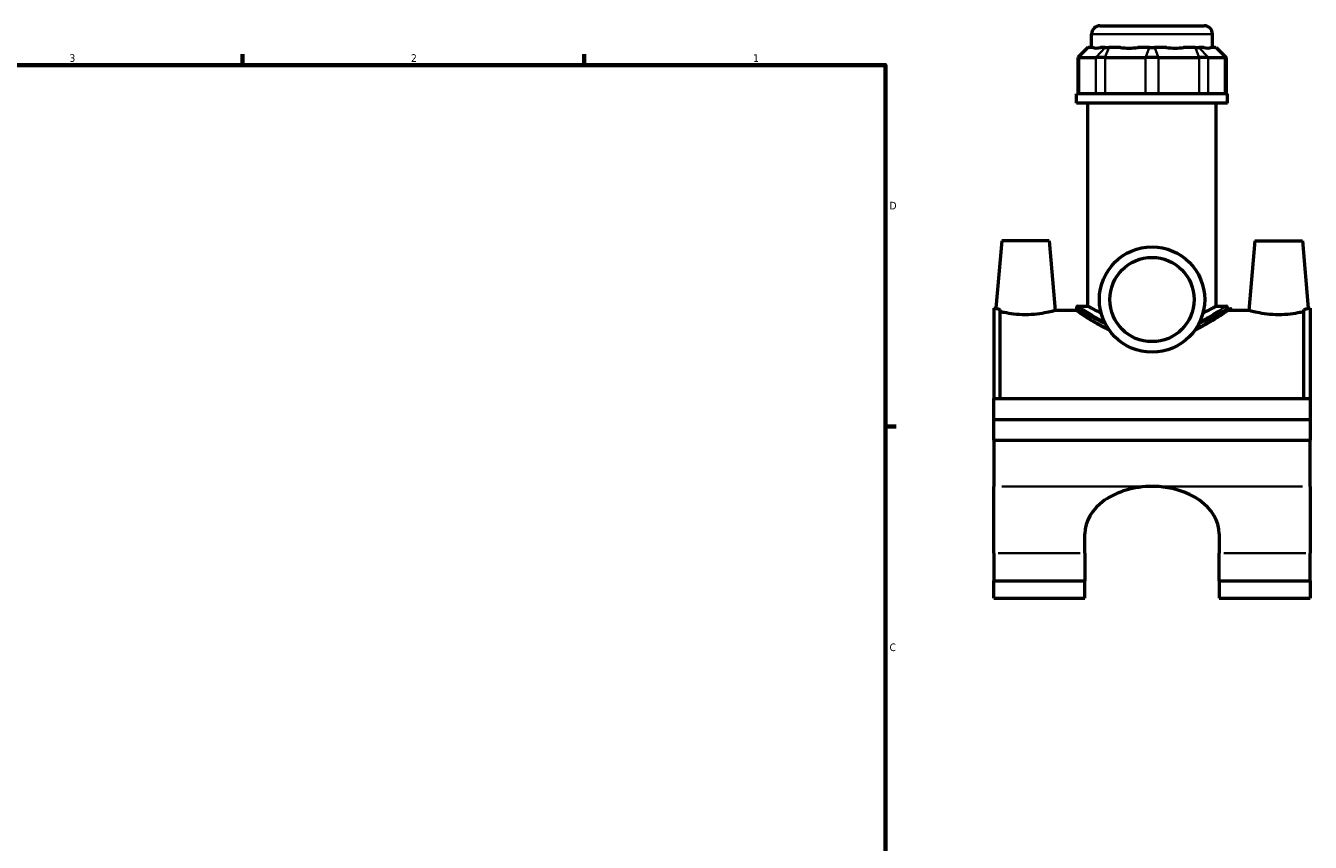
# Model space of a CAD drawing. Header units: inches. Extents: x 0.1 to 45.5, y 0.1 to 44.9.
# Tile 5 of 6: x 22.8 to 38.8, y 11.3 to 21.5. Entities that reach past the tile are written whole.
import ezdxf

# ---------------------------------------------------------------- set-up
doc = ezdxf.new("R2010")
doc.units = ezdxf.units.IN
doc.header["$MEASUREMENT"] = 0
for name, color, linetype, lineweight in [('Border (ANSI)', 7, 'Continuous', 70), ('Visible (ANSI)', 7, 'Continuous', 50), ('Visible Narrow (ANSI)', 7, 'Continuous', 35)]:
    doc.layers.add(name, color=color, linetype=linetype, lineweight=lineweight)
doc.styles.add('Note Text (ANSI)', font='tahoma.ttf')

# ---------------------------------------------------------------- blocks, each defined once
blk = doc.blocks.new('Borders Default Border')
at = {"layer": 'Border (ANSI)'}
for p, q in [((25.4999986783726, 21.00000006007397), (25.4999986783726, 21.13448766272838)), ((29.75000096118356, 21.00000006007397), (29.75000096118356, 21.13448766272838)), ((33.49999855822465, 16.49999993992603), (33.63448916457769, 16.49999993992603))]:
    blk.add_line(p, q, dxfattribs=at)
at = {"layer": 'Border (ANSI)', "flags": 128}
blk.add_lwpolyline([(0.4999999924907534, 0.9999999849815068), (0.4999999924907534, 21.00000006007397), (33.49999855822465, 21.00000006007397), (33.49999855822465, 0.9999999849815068), (0.4999999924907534, 0.9999999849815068)], dxfattribs=at)
at = {"layer": 'Border (ANSI)', "color": 5, "true_color": 0x0000ff, "char_height": 0.09448818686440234, "attachment_point": 7, "style": 'Note Text (ANSI)'}
for s, insert in [('3', (23.34559504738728, 21.03800916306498)), ('2', (27.59635095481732, 21.04)), ('1', (31.85368325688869, 21.04)), ('D', (33.55262652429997, 19.2027559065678)), ('C', (33.552388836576, 13.70107135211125))]:
    blk.add_mtext(s, dxfattribs=dict(at, insert=insert))

msp = doc.modelspace()

# ---------------------------------------------------------------- linework, layer by layer
at = {"layer": 'Visible (ANSI)'}
for p, q in [((36.17094156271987, 21.49026360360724), (37.46708329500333, 21.49026360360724)), ((36.06641400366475, 21.22006360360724), (36.06641400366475, 21.38573604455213)), ((37.57161085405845, 21.22006360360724), (37.57161085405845, 21.38573604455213)), ((36.02092197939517, 21.22006360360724), (35.89548890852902, 21.0946305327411)), ((36.02092197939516, 21.22006360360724), (36.02728732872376, 21.22006360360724)), ((36.08777300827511, 21.22006360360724), (36.02728732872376, 21.22006360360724)), ((36.23655027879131, 21.22006360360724), (36.17606459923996, 21.22006360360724)), ((36.23655027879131, 21.22006360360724), (36.28180620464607, 21.22006360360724)), ((36.42783155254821, 21.22006360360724), (36.28180620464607, 21.22006360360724)), ((36.78701165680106, 21.22006360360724), (36.64098630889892, 21.22006360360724)), ((36.78701165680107, 21.22006360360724), (36.8510132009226, 21.22006360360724)), ((36.9970385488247, 21.22006360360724), (36.85101320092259, 21.22006360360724)), ((37.35621865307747, 21.22006360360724), (37.21019330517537, 21.22006360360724)), ((37.35621865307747, 21.22006360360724), (37.4014745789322, 21.22006360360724)), ((37.46196025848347, 21.22006360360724), (37.40147457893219, 21.22006360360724)), ((37.61073752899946, 21.22006360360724), (37.55025184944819, 21.22006360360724)), ((37.61073752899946, 21.22006360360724), (37.61710287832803, 21.22006360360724)), ((37.61710287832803, 21.22006360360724), (37.74253594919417, 21.0946305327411)), ((35.9114022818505, 21.0946305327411), (35.89548890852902, 21.0946305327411)), ((35.89548890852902, 21.0946305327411), (35.89548890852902, 20.64106360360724)), ((35.91140228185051, 21.0946305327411), (36.12066523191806, 21.0946305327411)), ((36.23380504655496, 21.0946305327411), (36.12066523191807, 21.0946305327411)), ((36.23380504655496, 21.0946305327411), (36.73901049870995, 21.0946305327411)), ((36.89901435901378, 21.0946305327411), (36.73901049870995, 21.0946305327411)), ((36.89901435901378, 21.0946305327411), (37.40421981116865, 21.0946305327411)), ((37.51735962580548, 21.0946305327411), (37.40421981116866, 21.0946305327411)), ((37.51735962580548, 21.0946305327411), (37.72662257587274, 21.0946305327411)), ((37.74253594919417, 21.0946305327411), (37.72662257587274, 21.0946305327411)), ((37.74253594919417, 21.0946305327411), (37.74253594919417, 20.64106360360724)), ((37.75976046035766, 20.64106360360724), (35.87826439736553, 20.64106360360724)), ((35.87826439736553, 20.52526360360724), (35.87826439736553, 20.64106360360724)), ((37.75976046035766, 20.52526360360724), (37.75976046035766, 20.64106360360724)), ((37.75976046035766, 20.52526360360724), (35.87826439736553, 20.52526360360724)), ((36.01937660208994, 17.99820061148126), (36.01937660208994, 20.52526360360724)), ((37.61864825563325, 17.99820061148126), (37.61864825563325, 20.52526360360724)), ((34.94773683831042, 18.81136596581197), (34.87421639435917, 17.97102344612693)), ((35.53828801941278, 18.81136596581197), (34.94773683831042, 18.81136596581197)), ((35.53828801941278, 18.81136596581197), (35.6141861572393, 17.9438462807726)), ((38.09973683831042, 18.81136596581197), (38.02383870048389, 17.9438462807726)), ((38.09973683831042, 18.81136596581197), (38.69028801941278, 18.81136596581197)), ((38.69028801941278, 18.81136596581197), (38.76380846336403, 17.97102344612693)), ((34.8490124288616, 17.97102344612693), (34.849012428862, 16.84630691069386)), ((34.8490124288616, 17.97102344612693), (34.87421639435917, 17.97102344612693)), ((34.927812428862, 16.84630691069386), (34.92781242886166, 17.95741474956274)), ((35.87826439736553, 17.9438462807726), (35.6141861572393, 17.9438462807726)), ((35.87826439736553, 17.97729509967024), (35.87826439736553, 17.9438462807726)), ((35.89916990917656, 17.99820061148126), (36.01937660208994, 17.99820061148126)), ((37.61864825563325, 17.99820061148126), (37.73885494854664, 17.99820061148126)), ((37.75976046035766, 17.97729509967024), (37.75976046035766, 17.9438462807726)), ((38.02383870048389, 17.9438462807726), (37.75976046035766, 17.9438462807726)), ((38.710212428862, 16.84630691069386), (38.71021242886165, 17.95741474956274)), ((38.76380846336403, 17.97102344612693), (38.7890124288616, 17.97102344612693)), ((38.7890124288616, 17.97102344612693), (38.789012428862, 16.84630691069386)), ((34.84901242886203, 16.84630691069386), (38.78901242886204, 16.84630691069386)), ((34.84901242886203, 16.58695651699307), (34.84901242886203, 16.84630691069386)), ((38.78901242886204, 16.84630691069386), (38.78901242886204, 16.58695651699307)), ((34.84901242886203, 16.58695651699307), (38.78901242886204, 16.58695651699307)), ((34.84901242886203, 16.58695651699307), (38.78901242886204, 16.58695651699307)), ((34.84901242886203, 16.32760612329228), (34.84901242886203, 16.58695651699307)), ((38.78901242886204, 16.58695651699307), (38.78901242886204, 16.32760612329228)), ((34.84901242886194, 16.32760612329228), (34.84901242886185, 15.75332858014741)), ((34.84901242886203, 16.32760612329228), (38.78901242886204, 16.32760612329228)), ((38.78901242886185, 15.75332858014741), (38.78901242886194, 16.32760612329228)), ((34.8490124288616, 14.92166914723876), (34.84901242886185, 15.75332858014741)), ((38.78901242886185, 15.75332858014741), (38.7890124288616, 14.92166914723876)), ((35.98279195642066, 14.92166914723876), (35.98279195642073, 15.1620314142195)), ((37.65523290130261, 15.1620314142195), (37.65523290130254, 14.92166914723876)), ((34.8490124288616, 14.92166914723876), (34.84901242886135, 14.57718453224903)), ((35.98279195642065, 14.92166914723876), (35.98279195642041, 14.57718453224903)), ((37.6552329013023, 14.57718453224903), (37.65523290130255, 14.92166914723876)), ((38.78901242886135, 14.57718453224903), (38.7890124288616, 14.92166914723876)), ((34.84901242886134, 14.36107335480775), (34.84901242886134, 14.57718453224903)), ((34.84901242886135, 14.57718453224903), (35.98279195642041, 14.57718453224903)), ((35.98279195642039, 14.36107335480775), (35.98279195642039, 14.57718453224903)), ((37.65523290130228, 14.57718453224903), (37.65523290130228, 14.36107335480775)), ((37.6552329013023, 14.57718453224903), (38.78901242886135, 14.57718453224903)), ((38.78901242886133, 14.57718453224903), (38.78901242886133, 14.36107335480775)), ((34.84901242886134, 14.36107335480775), (35.98279195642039, 14.36107335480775)), ((37.65523290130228, 14.36107335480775), (38.78901242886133, 14.36107335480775))]:
    msp.add_line(p, q, dxfattribs=at)
for radius in [0.6555118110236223, 0.5244094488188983]:
    msp.add_circle((36.81901242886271, 18.08026360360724), radius, dxfattribs=at)
for centre, radius, start, end in [((36.17094156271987, 21.38573604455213), 0.1045275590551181, 90, 180), ((37.46708329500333, 21.38573604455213), 0.1045275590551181, 0, 90), ((35.89916990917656, 17.97729509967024), 0.02090551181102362, 90, 180), ((37.73885494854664, 17.97729509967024), 0.02090551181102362, 0, 90)]:
    msp.add_arc(centre, radius, start, end, dxfattribs=at)
for centre, major_axis, ratio, start_param, end_param in [((36.8190124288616, 21.9637683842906), (-0.7381374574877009, -0.7381374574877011), 0.1989123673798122, 0.04246257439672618, 0.3502365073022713), ((36.8190124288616, 21.9637683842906), (0.6257627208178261, 0.6257627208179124), 0.6681786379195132, 3.576754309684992, 3.884528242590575), ((36.8190124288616, 21.9637683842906), (-0.6257627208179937, 0.6257627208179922), 0.6681786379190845, 2.398657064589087, 2.70643099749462), ((36.8190124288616, 21.9637683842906), (-0.7381374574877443, 0.7381374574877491), 0.198912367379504, 2.791356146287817, 3.099130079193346), ((36.81901242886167, 15.1620314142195), (-0.836220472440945, 8.74191357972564e-16), 0.7071067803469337, 4.712388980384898, 6.28318530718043), ((36.81901242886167, 15.1620314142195), (0.836220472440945, -6.181466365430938e-17), 0.7071067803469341, 0, 1.570796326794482)]:
    msp.add_ellipse(centre, major_axis=major_axis, ratio=ratio, start_param=start_param, end_param=end_param, dxfattribs=at)
for points, knots in [([(34.87421639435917, 17.97102344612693), (34.87421639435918, 17.97102344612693), (34.88343286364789, 17.96842120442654), (34.90936211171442, 17.96185569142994), (34.91800390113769, 17.95972185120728), (34.92781242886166, 17.95741474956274)], [4.283091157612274, 4.283091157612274, 4.283091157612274, 4.283091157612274, 4.639460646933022, 4.639460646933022, 4.778215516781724, 4.778215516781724, 4.778215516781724, 4.778215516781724]), ([(35.24301242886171, 17.89084484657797), (35.19577144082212, 17.89084484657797), (35.14564250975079, 17.89374993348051), (35.05393260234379, 17.90400316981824), (35.01232537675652, 17.91117991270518), (34.96052275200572, 17.92167582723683), (34.94285302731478, 17.9256689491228), (34.92781242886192, 17.92928315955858)], [2.875177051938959, 2.875177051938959, 2.875177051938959, 2.875177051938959, 3.235153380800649, 3.235153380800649, 3.595129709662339, 3.595129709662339, 3.804695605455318, 3.804695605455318, 3.804695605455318, 3.804695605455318]), ([(35.6141861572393, 17.9438462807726), (35.61418615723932, 17.9438462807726), (35.60490843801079, 17.94115583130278), (35.56734835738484, 17.93138334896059), (35.53907730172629, 17.92442634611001), (35.47369948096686, 17.91117991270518), (35.43209225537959, 17.90400316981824), (35.34038234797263, 17.89374993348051), (35.2902534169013, 17.89084484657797), (35.24301242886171, 17.89084484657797)], [7.187942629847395, 7.187942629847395, 7.187942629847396, 7.187942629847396, 7.546760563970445, 7.546760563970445, 7.905578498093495, 7.905578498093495, 8.265554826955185, 8.265554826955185, 8.625531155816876, 8.625531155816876, 8.625531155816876, 8.625531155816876]), ([(36.28346630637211, 17.70226084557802), (36.23614510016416, 17.72494347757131), (36.19264265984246, 17.74808515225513), (36.11347078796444, 17.79253260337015), (36.0751649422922, 17.81546849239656), (36.00685895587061, 17.85792414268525), (35.97685506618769, 17.87742142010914), (35.92808698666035, 17.90971561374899), (35.90928246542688, 17.92252873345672), (35.88436595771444, 17.93959887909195), (35.8782643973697, 17.94384628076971), (35.87826439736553, 17.9438462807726)], [1.445679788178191, 1.445679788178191, 1.445679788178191, 1.445679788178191, 1.895999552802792, 1.895999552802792, 2.36362720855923, 2.36362720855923, 2.831254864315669, 2.831254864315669, 3.298882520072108, 3.298882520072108, 3.766510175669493, 3.766510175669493, 3.766510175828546, 3.766510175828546]), ([(36.1856742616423, 17.91121183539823), (36.17572521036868, 17.91596300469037), (36.16609439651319, 17.92064871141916), (36.12768479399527, 17.9396260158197), (36.10222815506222, 17.95291677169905), (36.06102865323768, 17.9749480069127), (36.04525263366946, 17.98369525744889), (36.02442276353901, 17.9953250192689), (36.01937660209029, 17.99820061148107), (36.01937660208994, 17.99820061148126)], [1.843370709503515, 1.843370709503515, 1.843370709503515, 1.843370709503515, 1.967959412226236, 1.967959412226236, 2.360020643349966, 2.360020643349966, 2.752081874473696, 2.752081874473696, 3.144143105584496, 3.144143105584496, 3.144143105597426, 3.144143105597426]), ([(37.75976046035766, 17.9438462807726), (37.75976046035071, 17.94384628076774), (37.75365890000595, 17.93959887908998), (37.72874239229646, 17.92252873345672), (37.70993787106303, 17.90971561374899), (37.66116979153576, 17.87742142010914), (37.63116590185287, 17.85792414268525), (37.56285991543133, 17.81546849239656), (37.52455406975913, 17.79253260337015), (37.44538219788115, 17.74808515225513), (37.40187975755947, 17.72494347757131), (37.35455855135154, 17.70226084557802)], [11.29953052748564, 11.29953052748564, 11.29953052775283, 11.29953052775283, 11.76715818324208, 11.76715818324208, 12.23478583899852, 12.23478583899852, 12.70241349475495, 12.70241349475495, 13.17004115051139, 13.17004115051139, 13.62036091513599, 13.62036091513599, 13.62036091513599, 13.62036091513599]), ([(37.61864825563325, 17.99820061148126), (37.61864825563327, 17.99820061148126), (37.61360209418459, 17.99532501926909), (37.59277222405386, 17.98369525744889), (37.57699620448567, 17.9749480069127), (37.53579670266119, 17.95291677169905), (37.51034006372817, 17.9396260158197), (37.47193046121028, 17.92064871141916), (37.46229964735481, 17.91596300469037), (37.45235059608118, 17.91121183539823)], [9.432429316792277, 9.432429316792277, 9.432429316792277, 9.432429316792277, 9.824490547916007, 9.824490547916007, 10.21655177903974, 10.21655177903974, 10.60861301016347, 10.60861301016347, 10.73320171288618, 10.73320171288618, 10.73320171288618, 10.73320171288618]), ([(38.39501242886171, 17.89084484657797), (38.34777144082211, 17.89084484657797), (38.29764250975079, 17.89374993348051), (38.2059326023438, 17.90400316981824), (38.16432537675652, 17.91117991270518), (38.09894755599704, 17.92442634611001), (38.07067650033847, 17.93138334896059), (38.03311641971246, 17.94115583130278), (38.02383870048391, 17.9438462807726), (38.02383870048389, 17.9438462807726)], [0, 0, 0, 0, 0.3599763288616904, 0.3599763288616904, 0.7199526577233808, 0.7199526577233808, 1.07877059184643, 1.07877059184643, 1.437588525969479, 1.437588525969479, 1.437588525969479, 1.437588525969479]), ([(38.7102124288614, 17.92928315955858), (38.69517183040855, 17.9256689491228), (38.67750210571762, 17.92167582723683), (38.62569948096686, 17.91117991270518), (38.58409225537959, 17.90400316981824), (38.49238234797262, 17.89374993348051), (38.4422534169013, 17.89084484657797), (38.39501242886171, 17.89084484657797)], [4.820835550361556, 4.820835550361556, 4.820835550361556, 4.820835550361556, 5.030401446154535, 5.030401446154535, 5.390377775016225, 5.390377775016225, 5.750354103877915, 5.750354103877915, 5.750354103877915, 5.750354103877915]), ([(38.71021242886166, 17.95741474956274), (38.72002095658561, 17.95972185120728), (38.72866274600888, 17.96185569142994), (38.75459199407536, 17.96842120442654), (38.76380846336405, 17.97102344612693), (38.76380846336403, 17.97102344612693)], [3.787966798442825, 3.787966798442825, 3.787966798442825, 3.787966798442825, 3.926721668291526, 3.926721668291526, 4.283091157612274, 4.283091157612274, 4.283091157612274, 4.283091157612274])]:
    msp.add_open_spline(points, degree=3, knots=knots, dxfattribs=at)
at = {"layer": 'Visible Narrow (ANSI)'}
for p, q in [((37.56234511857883, 21.38573604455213), (36.07567973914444, 21.38573604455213)), ((36.0214930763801, 21.21379195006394), (35.91719653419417, 21.10090218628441)), ((36.23075602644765, 21.21379195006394), (36.12645948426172, 21.10090218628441)), ((36.27940614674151, 21.21379195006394), (36.23620510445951, 21.10090218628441)), ((36.78461159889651, 21.21379195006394), (36.7414105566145, 21.10090218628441)), ((36.85341325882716, 21.21379195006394), (36.89661430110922, 21.10090218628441)), ((37.35861871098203, 21.21379195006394), (37.40181975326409, 21.10090218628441)), ((37.40726883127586, 21.21379195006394), (37.51156537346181, 21.10090218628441)), ((37.61653178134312, 21.21379195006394), (37.72082832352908, 21.10090218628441)), ((35.91140228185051, 20.66374195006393), (35.91140228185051, 21.07195218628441)), ((36.12066523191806, 21.07195218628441), (36.12066523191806, 20.66374195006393)), ((36.23380504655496, 20.66374195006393), (36.23380504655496, 21.07195218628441)), ((36.73901049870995, 21.07195218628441), (36.73901049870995, 20.66374195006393)), ((36.89901435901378, 20.66374195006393), (36.89901435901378, 21.07195218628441)), ((37.40421981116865, 21.07195218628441), (37.40421981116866, 20.66374195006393)), ((37.51735962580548, 20.66374195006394), (37.51735962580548, 21.07195218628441)), ((37.72662257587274, 21.07195218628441), (37.72662257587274, 20.66374195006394)), ((34.94751242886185, 15.75332858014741), (36.72051242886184, 15.75332858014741)), ((36.91751242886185, 15.75332858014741), (38.69051242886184, 15.75332858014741)), ((34.90570140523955, 14.92166914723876), (35.9261029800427, 14.92166914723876)), ((37.7119218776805, 14.92166914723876), (38.73232345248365, 14.92166914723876))]:
    msp.add_line(p, q, dxfattribs=at)
for points, knots in [([(35.87829405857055, 17.97726328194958), (35.87827912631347, 17.9772793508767), (35.87891255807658, 17.97687615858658), (35.88837262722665, 17.97077226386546), (35.92279325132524, 17.94826934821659), (36.02682679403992, 17.88535747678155), (36.09191595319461, 17.84740469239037), (36.19148081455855, 17.79682309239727), (36.21499962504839, 17.78530544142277), (36.23950561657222, 17.77388542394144)], [-11.24864990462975, -11.24864990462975, -11.24864990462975, -11.24864990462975, -11.10039196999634, -11.10039196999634, -10.16366212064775, -10.16366212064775, -9.32568088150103, -9.32568088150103, -9.081239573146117, -9.081239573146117, -9.081239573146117, -9.081239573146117]), ([(36.22368581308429, 17.80588803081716), (36.20991850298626, 17.81280425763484), (36.19650176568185, 17.81972520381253), (36.10807365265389, 17.86635989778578), (36.04443091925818, 17.90488254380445), (35.94270923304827, 17.96873903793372), (35.90905351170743, 17.99157983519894), (35.89980366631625, 17.99777537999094), (35.89918431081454, 17.99818462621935), (35.89919891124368, 17.99816831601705)], [9.180464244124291, 9.180464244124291, 9.180464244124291, 9.180464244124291, 9.32568088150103, 9.32568088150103, 10.16366212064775, 10.16366212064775, 11.10039196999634, 11.10039196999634, 11.24864990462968, 11.24864990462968, 11.24864990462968, 11.24864990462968]), ([(37.39851924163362, 17.77388542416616), (37.46419521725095, 17.80449103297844), (37.52288294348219, 17.83576838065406), (37.63850421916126, 17.9009431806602), (37.68968210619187, 17.93279550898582), (37.74663367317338, 17.96872360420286), (37.75968021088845, 17.97720836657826), (37.75974111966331, 17.97727423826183)], [-20.91517182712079, -20.91517182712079, -20.91517182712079, -20.91517182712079, -20.26007291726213, -20.26007291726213, -19.40997343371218, -19.40997343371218, -18.7477567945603, -18.7477567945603, -18.7477567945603, -18.7477567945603]), ([(37.7388360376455, 17.99817943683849), (37.73877648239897, 17.99811257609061), (37.72601986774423, 17.98950041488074), (37.67033389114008, 17.95303285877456), (37.62029329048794, 17.92070226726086), (37.51469348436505, 17.85890953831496), (37.46703869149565, 17.83236253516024), (37.4143390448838, 17.80588803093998)], [18.74775679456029, 18.74775679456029, 18.74775679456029, 18.74775679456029, 19.40997343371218, 19.40997343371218, 20.26007291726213, 20.26007291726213, 20.81595280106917, 20.81595280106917, 20.81595280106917, 20.81595280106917])]:
    msp.add_open_spline(points, degree=3, knots=knots, dxfattribs=at)

# ---------------------------------------------------------------- block references
msp.add_blockref('Borders Default Border', (0, 0))

doc.saveas('drawing.dxf')
